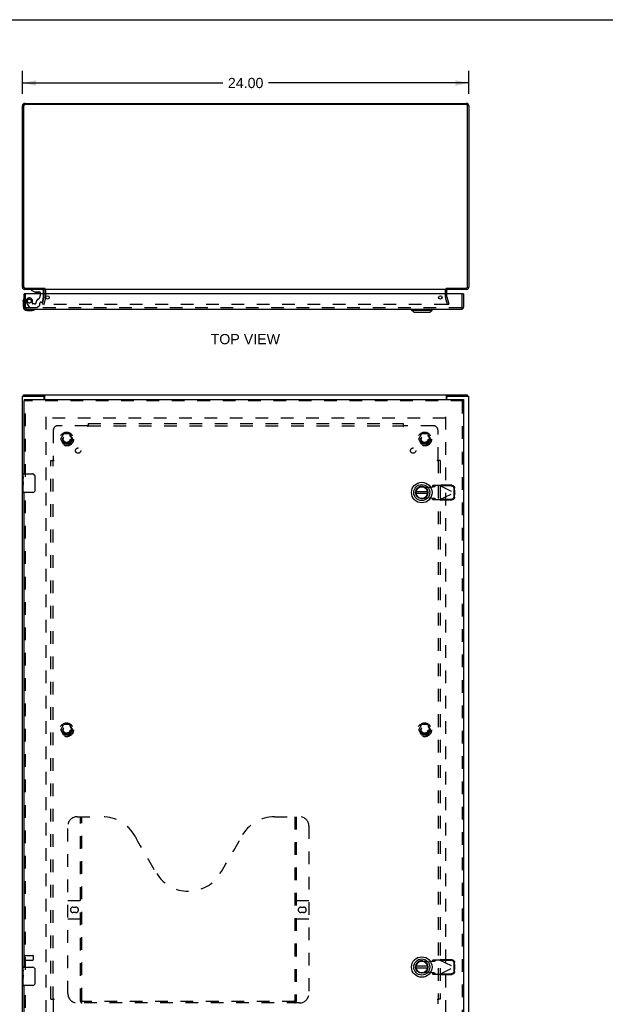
# Model space of a CAD drawing. Header units: inches. Extents: x 0 to 124, y 0 to 80.
# Tile 3 of 5: x 30 to 62, y 27 to 80. Entities that reach past the tile are written whole.
import ezdxf

# ---------------------------------------------------------------- set-up
doc = ezdxf.new("R2010")
doc.units = ezdxf.units.IN
doc.header["$LTSCALE"] = 6.817708
doc.header["$MEASUREMENT"] = 0
doc.linetypes.add('HIDDEN', pattern=[0.2, 0.1, -0.1])
doc.layers.get('0').update_dxf_attribs({"linetype": 'CONTINUOUS'})
for name, color, linetype in [('DEFAULT_2', 8, 'HIDDEN'), ('DIMENSIONS', 7, 'CONTINUOUS'), ('DOOR_ASSEMBLY', 7, 'CONTINUOUS'), ('SUBPANEL', 7, 'CONTINUOUS')]:
    doc.layers.add(name, color=color, linetype=linetype)
doc.styles.get("Standard").update_dxf_attribs({"font": 'arial.ttf'})
doc.dimstyles.new('DIMSTYLE_1', dxfattribs={"dimtxt": 0.546875, "dimasz": 0.729167, "dimexe": 0.09, "dimexo": 0.07, "dimgap": 0.0375, "dimtad": 0, "dimtih": 1, "dimtoh": 1, "dimzin": 4, "dimdsep": 46, "dimtxsty": 'Standard', "dimblk": '_FILLED', "dimblk1": '_FILLED', "dimblk2": '_FILLED', "dimcen": 0.09, "dimadec": 3, "dimazin": 1, "dimtfac": 1, "dimtdec": 3, "dimtofl": 0, "dimtmove": 0, "dimatfit": 3, "dimldrblk": '_FILLED', "dimfxl": 0, "dimtolj": 1, "dimtzin": 4, "dimarcsym": 0})

# ---------------------------------------------------------------- blocks, each defined once
blk = doc.blocks.new('_FILLED')
at = {"color": 0, "linetype": 'ByBlock'}
blk.add_solid([(0, 0), (-1, 0.2), (-1, -0.2)], dxfattribs=at)
blk = doc.blocks.new('*D1')
at = {"layer": 'DIMENSIONS', "color": 2, "linetype": 'Continuous'}
for p, q in [((30.64, 76.223), (30.64, 77.463)), ((54.64, 76.223), (54.64, 77.463)), ((30.64, 76.807), (41.411, 76.807)), ((54.64, 76.807), (43.869, 76.807))]:
    blk.add_line(p, q, dxfattribs=at)
at = {"layer": 'DIMENSIONS', "color": 2, "linetype": 'Continuous', "xscale": 0.7291666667, "yscale": 0.7291666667, "zscale": 0.7291666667, "rotation": 180}
blk.add_blockref('_FILLED', (30.64, 76.807), dxfattribs=at)
at = {"layer": 'DIMENSIONS', "color": 2, "linetype": 'Continuous', "xscale": 0.7291666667, "yscale": 0.7291666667, "zscale": 0.7291666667}
blk.add_blockref('_FILLED', (54.64, 76.807), dxfattribs=at)
at = {"layer": 'DIMENSIONS', "color": 2, "linetype": 'Continuous', "insert": (42.64, 77.08), "char_height": 0.5469, "width": 1.91101, "attachment_point": 2, "line_spacing_factor": 0.9}
blk.add_mtext('24.00', dxfattribs=at)

msp = doc.modelspace()

# ---------------------------------------------------------------- linework, layer by layer
at = {"color": 7, "linetype": 'Continuous'}
for p, q in [((0, 80.208), (123.958, 80.208)), ((31.815, 65.776), (31.815, 65.713)), ((30.703, 59.969), (30.703, 60.044)), ((31.755, 59.969), (31.817, 59.969)), ((31.817, 59.969), (31.817, 60.044)), ((53.463, 59.969), (53.463, 60.044)), ((53.463, 59.969), (53.525, 59.969)), ((54.577, 59.969), (54.577, 60.044))]:
    msp.add_line(p, q, dxfattribs=at)
at = {"color": 3, "linetype": 'Continuous'}
for p, q in [((30.776, 75.713), (54.504, 75.713)), ((30.64, 65.83), (30.64, 75.577)), ((30.703, 75.57), (30.703, 65.856)), ((54.497, 75.65), (30.783, 75.65)), ((54.577, 65.856), (54.577, 75.57)), ((54.64, 75.577), (54.64, 65.83)), ((31.815, 65.713), (30.757, 65.713)), ((30.783, 65.776), (31.817, 65.776)), ((31.815, 65.47), (31.815, 65.671)), ((53.438, 65.713), (31.842, 65.713)), ((53.463, 65.776), (54.497, 65.776)), ((54.523, 65.713), (53.465, 65.713)), ((53.465, 65.47), (53.465, 65.671)), ((30.64, 24.119), (30.64, 59.969)), ((30.64, 59.969), (31.755, 59.969)), ((30.703, 60.044), (54.577, 60.044)), ((31.815, 59.794), (31.815, 59.909)), ((31.842, 59.794), (31.842, 60.013)), ((53.438, 59.794), (53.438, 60.013)), ((53.465, 59.794), (53.465, 59.909)), ((53.525, 59.969), (54.64, 59.969)), ((54.64, 24.119), (54.64, 59.969))]:
    msp.add_line(p, q, dxfattribs=at)
for points in [[(31.835, 60.023), (31.832, 60.028), (31.831, 60.03), (31.83, 60.032), (31.829, 60.034), (31.828, 60.035), (31.827, 60.037), (31.825, 60.039), (31.824, 60.04), (31.823, 60.041), (31.822, 60.042), (31.82, 60.043), (31.819, 60.043), (31.818, 60.043), (31.817, 60.044), (31.817, 60.044)], [(31.842, 60.013), (31.84, 60.014), (31.839, 60.016), (31.838, 60.017), (31.837, 60.019), (31.836, 60.021), (31.835, 60.023)], [(53.438, 60.013), (53.439, 60.014), (53.44, 60.016), (53.441, 60.017), (53.442, 60.019), (53.444, 60.021), (53.445, 60.023), (53.447, 60.028)], [(53.447, 60.028), (53.448, 60.03), (53.449, 60.032), (53.451, 60.034), (53.452, 60.035), (53.453, 60.037), (53.454, 60.039), (53.455, 60.04), (53.457, 60.041), (53.458, 60.042), (53.459, 60.043), (53.46, 60.043), (53.461, 60.043), (53.462, 60.044), (53.463, 60.044)]]:
    msp.add_lwpolyline(points, dxfattribs=at)
at = {"color": 7, "linetype": 'Continuous'}
for points in [[(31.828, 59.962), (31.826, 59.964), (31.824, 59.965), (31.823, 59.966), (31.822, 59.967), (31.821, 59.967), (31.82, 59.968), (31.819, 59.968), (31.818, 59.968), (31.817, 59.969)], [(31.842, 59.957), (31.841, 59.957), (31.84, 59.957), (31.839, 59.957), (31.838, 59.957), (31.836, 59.957), (31.835, 59.957), (31.834, 59.958), (31.832, 59.959), (31.831, 59.959), (31.83, 59.96), (31.829, 59.961), (31.828, 59.962)], [(53.438, 59.957), (53.439, 59.957), (53.439, 59.957), (53.441, 59.957), (53.442, 59.957), (53.443, 59.957), (53.444, 59.957), (53.446, 59.958), (53.447, 59.959), (53.448, 59.959), (53.449, 59.96), (53.45, 59.961), (53.452, 59.962), (53.454, 59.964)], [(53.454, 59.964), (53.455, 59.965), (53.456, 59.966), (53.457, 59.967), (53.458, 59.967), (53.46, 59.968), (53.461, 59.968), (53.462, 59.968), (53.463, 59.969)]]:
    msp.add_lwpolyline(points, dxfattribs=at)
at = {"color": 3, "linetype": 'Continuous'}
for centre, radius, start, end in [((30.776, 75.577), 0.136, 90, 180), ((54.504, 75.577), 0.136, 0, 90), ((30.783, 75.57), 0.08, 90, 180), ((54.497, 75.57), 0.08, 0, 90), ((30.757, 65.83), 0.117, 180, 270), ((30.783, 65.856), 0.08, 180, 270), ((31.773, 65.671), 0.042, 0, 90), ((53.507, 65.671), 0.042, 90, 180), ((54.497, 65.856), 0.08, 270, 360), ((54.523, 65.83), 0.117, 270, 360), ((31.755, 59.909), 0.06, 0, 90), ((53.525, 59.909), 0.06, 90, 180)]:
    msp.add_arc(centre, radius, start, end, dxfattribs=at)
at = {"layer": 'DEFAULT_2', "color": 8, "linetype": 'HIDDEN'}
for p, q in [((31.89, 65.312), (31.89, 65.671)), ((53.39, 65.312), (53.39, 65.671)), ((31.71, 64.92), (31.814, 65.306)), ((31.886, 65.286), (31.783, 64.9)), ((31.815, 65.312), (31.815, 65.47)), ((53.497, 64.9), (53.393, 65.286)), ((53.465, 65.312), (53.465, 65.47)), ((53.466, 65.306), (53.569, 64.92)), ((31.783, 64.9), (31.71, 64.92)), ((53.465, 64.9), (31.814, 64.9)), ((53.497, 64.9), (53.569, 64.92)), ((31.89, 58.869), (31.89, 25.219)), ((53.388, 58.794), (31.892, 58.794)), ((53.39, 58.869), (53.39, 25.219)), ((32.697, 57.674), (32.852, 57.941)), ((33.169, 57.946), (32.86, 57.946)), ((33.178, 57.941), (33.332, 57.674)), ((51.947, 57.674), (52.102, 57.941)), ((52.419, 57.946), (52.11, 57.946)), ((52.428, 57.941), (52.582, 57.674)), ((32.852, 57.396), (32.697, 57.664)), ((33.169, 57.391), (32.86, 57.391)), ((33.332, 57.664), (33.178, 57.396)), ((52.102, 57.396), (51.947, 57.664)), ((52.419, 57.391), (52.11, 57.391)), ((52.582, 57.664), (52.428, 57.396)), ((32.697, 42.049), (32.852, 42.316)), ((32.852, 41.771), (32.697, 42.039)), ((33.169, 42.321), (32.86, 42.321)), ((33.178, 42.316), (33.332, 42.049)), ((33.332, 42.039), (33.178, 41.771)), ((51.947, 42.049), (52.102, 42.316)), ((52.102, 41.771), (51.947, 42.039)), ((52.419, 42.321), (52.11, 42.321)), ((52.428, 42.316), (52.582, 42.049)), ((52.582, 42.039), (52.428, 41.771)), ((33.169, 41.766), (32.86, 41.766)), ((52.419, 41.766), (52.11, 41.766)), ((30.715, 29.936), (30.715, 29.652)), ((30.758, 29.936), (30.758, 29.652)), ((30.758, 29.918), (31.205, 29.918)), ((30.758, 29.67), (31.205, 29.67)), ((31.215, 29.908), (31.215, 29.68))]:
    msp.add_line(p, q, dxfattribs=at)
for points in [[(31.795, 64.924), (31.795, 64.923), (31.794, 64.921), (31.794, 64.92)], [(31.794, 64.92), (31.794, 64.919), (31.795, 64.917), (31.795, 64.916), (31.795, 64.914), (31.796, 64.912), (31.797, 64.911), (31.798, 64.909), (31.799, 64.908), (31.8, 64.906), (31.801, 64.905), (31.802, 64.904), (31.804, 64.903), (31.806, 64.902), (31.807, 64.902)], [(31.814, 64.9), (31.813, 64.9), (31.811, 64.901), (31.809, 64.901), (31.807, 64.902)], [(53.485, 64.92), (53.485, 64.919), (53.485, 64.917), (53.485, 64.916), (53.484, 64.914), (53.483, 64.912), (53.483, 64.911), (53.482, 64.909), (53.481, 64.908), (53.48, 64.906), (53.478, 64.905), (53.477, 64.904), (53.475, 64.903), (53.474, 64.902), (53.472, 64.902), (53.47, 64.901), (53.469, 64.901), (53.467, 64.9), (53.465, 64.9)], [(53.484, 64.924), (53.485, 64.923), (53.485, 64.921), (53.485, 64.92)]]:
    msp.add_lwpolyline(points, dxfattribs=at)
for centre, radius in [((33.015, 57.669), 0.372), ((33.015, 57.669), 0.356), ((33.015, 57.669), 0.204), ((33.015, 57.669), 0.183), ((52.265, 57.669), 0.372), ((52.265, 57.669), 0.356), ((52.265, 57.669), 0.204), ((52.265, 57.669), 0.183), ((33.015, 42.044), 0.372), ((33.015, 42.044), 0.356), ((52.265, 42.044), 0.372), ((52.265, 42.044), 0.356), ((33.015, 42.044), 0.204), ((33.015, 42.044), 0.183), ((52.265, 42.044), 0.204), ((52.265, 42.044), 0.183)]:
    msp.add_circle(centre, radius, dxfattribs=at)
for centre, radius, start, end in [((31.773, 65.671), 0.117, 0, 56.9002), ((53.507, 65.671), 0.117, 123.0998, 180), ((31.79, 65.312), 0.025, 345, 360), ((31.79, 65.312), 0.1, 345, 360), ((53.49, 65.312), 0.1, 180, 195), ((53.49, 65.312), 0.025, 180, 195), ((32.86, 57.936), 0.01, 90.0113, 149.988), ((33.169, 57.936), 0.01, 30.0108, 89.9876), ((52.11, 57.936), 0.01, 90.0113, 149.988), ((52.419, 57.936), 0.01, 30.0108, 89.9876), ((32.706, 57.669), 0.01, 150.0117, 209.9873), ((32.86, 57.401), 0.01, 210.0108, 269.9876), ((33.169, 57.401), 0.01, 270.0113, 329.988), ((33.324, 57.669), 0.01, 330.0117, 29.9873), ((51.956, 57.669), 0.01, 150.0117, 209.9873), ((52.11, 57.401), 0.01, 210.0108, 269.9876), ((52.419, 57.401), 0.01, 270.0113, 329.988), ((52.574, 57.669), 0.01, 330.0117, 29.9873), ((32.706, 42.044), 0.01, 150.0117, 209.9873), ((32.86, 42.311), 0.01, 90.0113, 149.988), ((33.169, 42.311), 0.01, 30.0108, 89.9876), ((33.324, 42.044), 0.01, 330.0117, 29.9873), ((51.956, 42.044), 0.01, 150.0117, 209.9873), ((52.11, 42.311), 0.01, 90.0113, 149.988), ((52.419, 42.311), 0.01, 30.0108, 89.9876), ((52.574, 42.044), 0.01, 330.0117, 29.9873), ((32.86, 41.776), 0.01, 210.0108, 269.9876), ((33.169, 41.776), 0.01, 270.0113, 329.988), ((52.11, 41.776), 0.01, 210.0108, 269.9876), ((52.419, 41.776), 0.01, 270.0113, 329.988), ((30.736, 29.936), 0.0215, 0, 180), ((30.736, 29.652), 0.0215, 180, 360), ((31.205, 29.908), 0.01, 0, 90), ((31.205, 29.68), 0.01, 270, 360)]:
    msp.add_arc(centre, radius, start, end, dxfattribs=at)
at = {"layer": 'DOOR_ASSEMBLY', "color": 7, "linetype": 'Continuous'}
for p, q in [((31.109, 65.713), (31.109, 65.674)), ((31.109, 65.674), (31.285, 65.575)), ((31.778, 65.47), (31.778, 65.634)), ((30.675, 65.074), (30.678, 65.112)), ((30.75, 65.47), (30.735, 65.47)), ((31.285, 65.575), (31.562, 65.575)), ((31.373, 65.558), (31.513, 65.558)), ((31.593, 65.544), (31.593, 65.47)), ((54.345, 65.47), (54.36, 65.47)), ((30.675, 65.074), (30.675, 64.785)), ((30.875, 64.585), (31.164, 64.585)), ((51.559, 64.606), (51.559, 64.645)), ((51.559, 64.606), (52.661, 64.606)), ((51.677, 64.487), (51.559, 64.606)), ((52.543, 64.487), (52.661, 64.606)), ((52.661, 64.606), (52.661, 64.645)), ((51.677, 64.487), (52.543, 64.487)), ((30.735, 59.794), (30.735, 59.719)), ((54.36, 59.794), (54.36, 59.719)), ((30.675, 55.635), (30.675, 55.779)), ((30.675, 55.379), (30.675, 55.631)), ((30.684, 55.576), (30.675, 55.576)), ((30.685, 55.409), (30.685, 55.566)), ((30.69, 55.794), (31.2, 55.794)), ((31.3, 55.694), (31.3, 54.894)), ((30.675, 55.409), (30.685, 55.409)), ((30.675, 54.809), (30.675, 55.376)), ((30.677, 55.346), (30.675, 55.346)), ((30.675, 55.214), (30.684, 55.214)), ((30.675, 55.178), (30.685, 55.178)), ((30.675, 55.115), (30.685, 55.115)), ((30.685, 55.225), (30.685, 55.278)), ((30.685, 54.948), (30.685, 55.178)), ((30.675, 54.948), (30.685, 54.948)), ((31.2, 54.794), (30.69, 54.794)), ((52.422, 54.833), (51.797, 54.833)), ((51.797, 54.754), (52.422, 54.754)), ((30.675, 29.135), (30.675, 29.279)), ((30.675, 28.879), (30.675, 29.131)), ((30.69, 29.294), (31.2, 29.294)), ((31.3, 29.194), (31.3, 28.394)), ((52.422, 29.333), (51.797, 29.333)), ((51.797, 29.254), (52.422, 29.254)), ((30.684, 29.076), (30.675, 29.076)), ((30.675, 28.909), (30.685, 28.909)), ((30.675, 28.309), (30.675, 28.876)), ((30.677, 28.846), (30.675, 28.846)), ((30.675, 28.714), (30.684, 28.714)), ((30.675, 28.678), (30.685, 28.678)), ((30.675, 28.615), (30.685, 28.615)), ((30.685, 28.909), (30.685, 29.066)), ((30.685, 28.725), (30.685, 28.778)), ((30.685, 28.448), (30.685, 28.678)), ((30.675, 28.448), (30.685, 28.448)), ((31.2, 28.294), (30.69, 28.294))]:
    msp.add_line(p, q, dxfattribs=at)
at = {"layer": 'DOOR_ASSEMBLY', "color": 8, "linetype": 'HIDDEN'}
for p, q in [((31.699, 65.713), (31.109, 65.713)), ((30.81, 64.762), (30.81, 65.47)), ((31.593, 65.47), (31.593, 65.36)), ((31.709, 65.047), (31.778, 65.303)), ((31.778, 65.303), (31.778, 65.47)), ((54.285, 64.762), (54.285, 65.47)), ((54.243, 64.72), (30.852, 64.72)), ((30.861, 64.997), (30.995, 64.764)), ((31.021, 64.749), (31.434, 64.749)), ((31.182, 64.95), (31.182, 65.083)), ((31.292, 64.934), (31.198, 64.934)), ((31.455, 64.758), (31.57, 64.873)), ((31.576, 64.887), (31.576, 64.965)), ((31.635, 65.024), (31.679, 65.024)), ((54.36, 59.719), (30.735, 59.719)), ((30.81, 55.639), (30.81, 59.719)), ((54.285, 59.719), (54.285, 24.369)), ((52.17, 55.123), (52.464, 55.069)), ((52.464, 55.069), (52.661, 55.107)), ((52.661, 55.107), (52.693, 55.109)), ((52.706, 55.168), (52.665, 55.121)), ((52.665, 55.121), (52.82, 55.121)), ((53.08, 55.168), (52.706, 55.168)), ((52.82, 55.121), (52.861, 55.168)), ((53.08, 55.168), (53.868, 54.794)), ((53.108, 55.154), (53.128, 55.196)), ((53.699, 55.144), (53.108, 55.154)), ((53.719, 55.186), (53.128, 55.196)), ((30.81, 29.139), (30.81, 54.949)), ((52.464, 54.518), (52.17, 54.464)), ((52.661, 54.48), (52.464, 54.518)), ((53.08, 54.419), (53.868, 54.794)), ((53.861, 54.797), (53.858, 54.989)), ((53.858, 54.598), (53.861, 54.79)), ((53.881, 54.838), (53.861, 54.797)), ((53.861, 54.79), (53.881, 54.749)), ((53.872, 54.809), (53.868, 54.794)), ((53.868, 54.794), (53.872, 54.778)), ((53.877, 54.823), (53.872, 54.809)), ((53.872, 54.778), (53.877, 54.764)), ((53.881, 54.838), (53.877, 54.823)), ((53.877, 54.764), (53.881, 54.749)), ((53.881, 54.838), (53.878, 55.031)), ((53.878, 54.556), (53.881, 54.749)), ((52.82, 54.466), (52.665, 54.466)), ((52.665, 54.466), (52.706, 54.419)), ((52.706, 54.419), (53.08, 54.419)), ((52.861, 54.419), (52.82, 54.466)), ((53.096, 54.41), (53.08, 54.419)), ((53.108, 54.433), (53.699, 54.443)), ((53.128, 54.391), (53.108, 54.433)), ((53.128, 54.391), (53.719, 54.401)), ((33.58, 37.369), (34.935, 37.369)), ((33.755, 27.459), (33.755, 37.369)), ((33.835, 27.489), (33.835, 37.369)), ((44.185, 37.369), (45.54, 37.369)), ((45.285, 37.369), (45.285, 27.489)), ((45.365, 37.369), (45.365, 27.459)), ((33.08, 27.869), (33.08, 36.869)), ((46.04, 36.869), (46.04, 27.869)), ((33.08, 32.869), (33.715, 32.869)), ((45.405, 32.869), (46.04, 32.869)), ((33.366, 32.519), (33.503, 32.519)), ((45.616, 32.519), (45.753, 32.519)), ((33.715, 31.869), (33.08, 31.869)), ((33.503, 32.219), (33.366, 32.219)), ((46.04, 31.869), (45.405, 31.869)), ((45.753, 32.219), (45.616, 32.219)), ((52.706, 29.668), (52.665, 29.621)), ((53.08, 29.668), (52.706, 29.668)), ((52.82, 29.621), (52.861, 29.668)), ((53.08, 29.668), (53.868, 29.294)), ((53.108, 29.654), (53.128, 29.696)), ((53.699, 29.644), (53.108, 29.654)), ((53.719, 29.686), (53.128, 29.696)), ((52.17, 29.623), (52.464, 29.569)), ((52.464, 29.569), (52.661, 29.607)), ((52.661, 29.607), (52.693, 29.609)), ((52.665, 29.621), (52.82, 29.621)), ((53.08, 28.919), (53.868, 29.294)), ((53.861, 29.297), (53.858, 29.489)), ((53.858, 29.098), (53.861, 29.29)), ((53.881, 29.338), (53.861, 29.297)), ((53.861, 29.29), (53.881, 29.249)), ((53.872, 29.309), (53.868, 29.294)), ((53.868, 29.294), (53.872, 29.278)), ((53.877, 29.323), (53.872, 29.309)), ((53.872, 29.278), (53.877, 29.264)), ((53.881, 29.338), (53.877, 29.323)), ((53.877, 29.264), (53.881, 29.249)), ((53.881, 29.338), (53.878, 29.531)), ((53.878, 29.056), (53.881, 29.249)), ((52.464, 29.018), (52.17, 28.964)), ((52.661, 28.98), (52.464, 29.018)), ((52.82, 28.966), (52.665, 28.966)), ((52.665, 28.966), (52.706, 28.919)), ((52.706, 28.919), (53.08, 28.919)), ((52.861, 28.919), (52.82, 28.966)), ((53.096, 28.91), (53.08, 28.919)), ((53.108, 28.933), (53.699, 28.943)), ((53.128, 28.891), (53.108, 28.933)), ((53.128, 28.891), (53.719, 28.901)), ((30.81, 24.369), (30.81, 28.449)), ((45.54, 27.369), (33.58, 27.369)), ((45.281, 27.449), (33.838, 27.449))]:
    msp.add_line(p, q, dxfattribs=at)
at = {"layer": 'DOOR_ASSEMBLY', "color": 3, "linetype": 'Continuous'}
for p, q in [((30.735, 64.762), (30.735, 65.47)), ((54.345, 65.47), (30.75, 65.47)), ((54.36, 65.47), (54.36, 64.762)), ((30.852, 64.645), (54.243, 64.645)), ((30.735, 59.794), (54.36, 59.794)), ((30.735, 55.794), (30.735, 59.719)), ((54.36, 59.719), (54.36, 24.369)), ((30.735, 29.294), (30.735, 54.794)), ((30.735, 24.369), (30.735, 28.294))]:
    msp.add_line(p, q, dxfattribs=at)
at = {"layer": 'DOOR_ASSEMBLY', "color": 7, "linetype": 'Continuous'}
for points in [[(30.675, 55.635), (30.675, 55.631), (30.675, 55.627), (30.676, 55.622), (30.677, 55.616), (30.679, 55.609), (30.68, 55.601), (30.681, 55.593), (30.683, 55.584), (30.684, 55.575), (30.685, 55.566)], [(31.293, 55.73), (31.295, 55.724), (31.297, 55.718), (31.298, 55.712), (31.299, 55.706), (31.299, 55.7), (31.3, 55.694)], [(30.675, 55.379), (30.675, 55.371), (30.675, 55.364), (30.676, 55.355), (30.677, 55.347), (30.678, 55.338), (30.68, 55.329), (30.681, 55.32), (30.682, 55.311), (30.683, 55.302), (30.684, 55.294), (30.684, 55.286), (30.685, 55.278)], [(30.685, 55.225), (30.684, 55.219), (30.684, 55.213), (30.683, 55.207), (30.683, 55.201), (30.682, 55.195), (30.681, 55.189)], [(31.3, 54.894), (31.299, 54.887), (31.299, 54.881), (31.298, 54.875), (31.297, 54.869), (31.295, 54.863), (31.293, 54.857)], [(30.675, 29.135), (30.675, 29.131), (30.675, 29.127), (30.676, 29.122), (30.677, 29.116), (30.679, 29.109), (30.68, 29.101), (30.681, 29.093), (30.683, 29.084), (30.684, 29.075), (30.685, 29.066)], [(31.293, 29.23), (31.295, 29.224), (31.297, 29.218), (31.298, 29.212), (31.299, 29.206), (31.299, 29.2), (31.3, 29.194)], [(30.675, 28.879), (30.675, 28.871), (30.675, 28.864), (30.676, 28.855), (30.677, 28.847), (30.678, 28.838), (30.68, 28.829), (30.681, 28.82), (30.682, 28.811), (30.683, 28.802), (30.684, 28.794), (30.684, 28.786), (30.685, 28.778)], [(30.685, 28.725), (30.684, 28.719), (30.684, 28.713), (30.683, 28.707), (30.683, 28.701), (30.682, 28.695), (30.681, 28.689)], [(31.3, 28.394), (31.299, 28.387), (31.299, 28.381), (31.298, 28.375), (31.297, 28.369), (31.295, 28.363), (31.293, 28.357)]]:
    msp.add_lwpolyline(points, dxfattribs=at)
at = {"layer": 'DOOR_ASSEMBLY', "color": 8, "linetype": 'HIDDEN'}
for points in [[(52.665, 55.121), (52.665, 55.119), (52.664, 55.117), (52.663, 55.114), (52.663, 55.112), (52.662, 55.109), (52.661, 55.107)], [(52.693, 55.109), (52.708, 55.11), (52.724, 55.111), (52.738, 55.112), (52.752, 55.113), (52.765, 55.114), (52.776, 55.115), (52.787, 55.116), (52.796, 55.117), (52.805, 55.118), (52.811, 55.119), (52.816, 55.12), (52.82, 55.121)], [(53.08, 55.168), (53.096, 55.177), (53.104, 55.182), (53.112, 55.187), (53.12, 55.191), (53.128, 55.196)], [(53.858, 54.989), (53.857, 55.004), (53.854, 55.019), (53.85, 55.034), (53.845, 55.048), (53.838, 55.061), (53.83, 55.074), (53.821, 55.086), (53.81, 55.098), (53.799, 55.108), (53.786, 55.117), (53.773, 55.125), (53.759, 55.131), (53.744, 55.137), (53.729, 55.141), (53.714, 55.143), (53.699, 55.144)], [(53.719, 55.186), (53.734, 55.185), (53.749, 55.182), (53.764, 55.178), (53.779, 55.173), (53.793, 55.166), (53.806, 55.159), (53.818, 55.149), (53.83, 55.139), (53.84, 55.128), (53.85, 55.116), (53.858, 55.103), (53.865, 55.089), (53.87, 55.075), (53.874, 55.061), (53.877, 55.046), (53.878, 55.031)], [(53.699, 54.443), (53.714, 54.444), (53.729, 54.446), (53.744, 54.45), (53.759, 54.456), (53.773, 54.462), (53.786, 54.47), (53.799, 54.479), (53.81, 54.489), (53.821, 54.501), (53.83, 54.513), (53.838, 54.526), (53.845, 54.539), (53.85, 54.553), (53.854, 54.568), (53.857, 54.583), (53.858, 54.598)], [(53.878, 54.556), (53.877, 54.541), (53.874, 54.526), (53.87, 54.512), (53.865, 54.498), (53.858, 54.484), (53.85, 54.471), (53.84, 54.459), (53.83, 54.448), (53.818, 54.438), (53.806, 54.429), (53.793, 54.421), (53.779, 54.414), (53.764, 54.409), (53.749, 54.405), (53.734, 54.402), (53.719, 54.401)], [(52.661, 54.48), (52.662, 54.478), (52.663, 54.475), (52.663, 54.473), (52.664, 54.47), (52.665, 54.468), (52.665, 54.466)], [(52.82, 54.466), (52.816, 54.467), (52.811, 54.468), (52.805, 54.469), (52.796, 54.47), (52.787, 54.471), (52.776, 54.472), (52.765, 54.473), (52.752, 54.474), (52.738, 54.475), (52.724, 54.476), (52.708, 54.477), (52.693, 54.478), (52.661, 54.48)], [(53.128, 54.391), (53.12, 54.396), (53.112, 54.4), (53.104, 54.405), (53.096, 54.41)], [(53.08, 29.668), (53.096, 29.677), (53.104, 29.682), (53.112, 29.687), (53.12, 29.691), (53.128, 29.696)], [(53.858, 29.489), (53.857, 29.504), (53.854, 29.519), (53.85, 29.534), (53.845, 29.548), (53.838, 29.561), (53.83, 29.574), (53.821, 29.586), (53.81, 29.598), (53.799, 29.608), (53.786, 29.617), (53.773, 29.625), (53.759, 29.631), (53.744, 29.637), (53.729, 29.641), (53.714, 29.643), (53.699, 29.644)], [(53.719, 29.686), (53.734, 29.685), (53.749, 29.682), (53.764, 29.678), (53.779, 29.673), (53.793, 29.666), (53.806, 29.659), (53.818, 29.649), (53.83, 29.639), (53.84, 29.628), (53.85, 29.616), (53.858, 29.603), (53.865, 29.589), (53.87, 29.575), (53.874, 29.561), (53.877, 29.546), (53.878, 29.531)], [(52.665, 29.621), (52.665, 29.619), (52.664, 29.617), (52.663, 29.614), (52.663, 29.612), (52.662, 29.609), (52.661, 29.607)], [(52.693, 29.609), (52.708, 29.61), (52.724, 29.611), (52.738, 29.612), (52.752, 29.613), (52.765, 29.614), (52.776, 29.615), (52.787, 29.616), (52.796, 29.617), (52.805, 29.618), (52.811, 29.619), (52.816, 29.62), (52.82, 29.621)], [(52.82, 28.966), (52.816, 28.967), (52.811, 28.968), (52.805, 28.969), (52.796, 28.97), (52.787, 28.971), (52.776, 28.972), (52.765, 28.973), (52.752, 28.974), (52.738, 28.975), (52.724, 28.976), (52.708, 28.977), (52.693, 28.978), (52.661, 28.98)], [(52.661, 28.98), (52.662, 28.978), (52.663, 28.975), (52.663, 28.973), (52.664, 28.97), (52.665, 28.968), (52.665, 28.966)], [(53.128, 28.891), (53.12, 28.896), (53.112, 28.9), (53.104, 28.905), (53.096, 28.91)], [(53.699, 28.943), (53.714, 28.944), (53.729, 28.946), (53.744, 28.95), (53.759, 28.956), (53.773, 28.962), (53.786, 28.97), (53.799, 28.979), (53.81, 28.989), (53.821, 29.001), (53.83, 29.013), (53.838, 29.026), (53.845, 29.039), (53.85, 29.053), (53.854, 29.068), (53.857, 29.083), (53.858, 29.098)], [(53.878, 29.056), (53.877, 29.041), (53.874, 29.026), (53.87, 29.012), (53.865, 28.998), (53.858, 28.984), (53.85, 28.971), (53.84, 28.959), (53.83, 28.948), (53.818, 28.938), (53.806, 28.929), (53.793, 28.921), (53.779, 28.914), (53.764, 28.909), (53.749, 28.905), (53.734, 28.902), (53.719, 28.901)], [(33.745, 27.489), (33.761, 27.478), (33.777, 27.468), (33.793, 27.46), (33.808, 27.454), (33.823, 27.45), (33.838, 27.449)], [(45.281, 27.449), (45.296, 27.45), (45.311, 27.454), (45.327, 27.46), (45.343, 27.468), (45.359, 27.478), (45.375, 27.489)]]:
    msp.add_lwpolyline(points, dxfattribs=at)
msp.add_circle((31.01, 65.083), 0.103, dxfattribs=at)
at = {"layer": 'DOOR_ASSEMBLY', "color": 3, "linetype": 'Continuous'}
for centre in [(31.985, 65.282), (53.11, 65.282)]:
    msp.add_circle(centre, 0.094, dxfattribs=at)
at = {"layer": 'DOOR_ASSEMBLY', "color": 7, "linetype": 'Continuous'}
for centre, radius in [((52.11, 54.794), 0.551), ((52.11, 54.794), 0.433), ((52.11, 54.794), 0.329), ((52.11, 54.794), 0.317), ((52.11, 29.294), 0.551), ((52.11, 29.294), 0.433), ((52.11, 29.294), 0.329), ((52.11, 29.294), 0.317)]:
    msp.add_circle(centre, radius, dxfattribs=at)
for centre, radius, start, end in [((31.699, 65.634), 0.079, 0, 90), ((30.925, 65.074), 0.25, 149.1101, 180), ((30.723, 65.195), 0.015, 96.3796, 149.1101), ((30.72, 65.195), 0.015, 0, 83.6204), ((31.373, 65.648), 0.09, 234.8123, 270), ((31.513, 65.648), 0.09, 270, 304.9232), ((31.562, 65.544), 0.031, 0, 90), ((30.875, 64.785), 0.2, 180, 270), ((31.164, 64.835), 0.25, 270, 300.8899), ((31.285, 64.63), 0.015, 6.3796, 90), ((31.285, 64.633), 0.015, 300.8899, 353.6204), ((30.69, 55.779), 0.015, 90, 180), ((31.2, 55.694), 0.1, 21.1999, 90), ((52.11, 54.794), 0.315, 10.0787, 349.9213), ((30.69, 54.809), 0.015, 180, 270), ((31.2, 54.894), 0.1, 270, 338.7946), ((30.69, 29.279), 0.015, 90, 180), ((31.2, 29.194), 0.1, 21.1999, 90), ((52.11, 29.294), 0.315, 10.0787, 349.9213), ((30.69, 28.309), 0.015, 180, 270), ((31.2, 28.394), 0.1, 270, 338.7946)]:
    msp.add_arc(centre, radius, start, end, dxfattribs=at)
at = {"layer": 'DOOR_ASSEMBLY', "color": 8, "linetype": 'HIDDEN'}
for centre, radius, start, end in [((31.01, 65.083), 0.172, 0, 210), ((31.567, 65.024), 0.185, 115.7418, 180), ((31.405, 65.36), 0.188, 295.7418, 360), ((30.852, 64.762), 0.042, 180, 270), ((31.021, 64.779), 0.03, 210, 270), ((31.198, 64.95), 0.016, 180, 270), ((31.292, 65.024), 0.09, 270, 360), ((31.434, 64.779), 0.03, 270, 315), ((31.556, 64.887), 0.02, 315, 360), ((31.635, 64.965), 0.059, 90, 180), ((31.679, 65.055), 0.031, 270, 345), ((54.243, 64.762), 0.042, 270, 360), ((52.11, 54.794), 0.335, 79.673, 280.327), ((33.58, 36.869), 0.5, 90, 180), ((34.935, 35.369), 2, 28.4813, 90), ((44.185, 35.369), 2, 90, 151.5187), ((45.54, 36.869), 0.5, 0, 90), ((71.243, 55.067), 39.307, 208.4813, 211.8705), ((7.877, 55.067), 39.307, 328.1295, 331.5187), ((39.56, 35.369), 2, 211.8705, 328.1295), ((33.715, 32.909), 0.04, 270, 360), ((45.405, 32.909), 0.04, 180, 270), ((33.366, 32.369), 0.15, 90, 270), ((33.503, 32.369), 0.15, 270, 90), ((45.616, 32.369), 0.15, 90, 270), ((45.753, 32.369), 0.15, 270, 90), ((33.715, 31.829), 0.04, 0, 90), ((45.405, 31.829), 0.04, 90, 180), ((52.11, 29.294), 0.335, 79.673, 280.327), ((33.58, 27.869), 0.5, 180, 270), ((45.54, 27.869), 0.5, 270, 360), ((33.845, 27.459), 0.09, 180, 270), ((33.875, 27.489), 0.04, 180, 270), ((45.245, 27.489), 0.04, 270, 360), ((45.275, 27.459), 0.09, 270, 360)]:
    msp.add_arc(centre, radius, start, end, dxfattribs=at)
at = {"layer": 'DOOR_ASSEMBLY', "color": 3, "linetype": 'Continuous'}
for centre, start, end in [((30.852, 64.762), 180, 270), ((54.243, 64.762), 270, 360)]:
    msp.add_arc(centre, 0.117, start, end, dxfattribs=at)
at = {"layer": 'DOOR_ASSEMBLY', "color": 7, "linetype": 'Continuous'}
for centre, start_param, end_param in [((30.875, 55.212), 3.141593, 3.403409), ((30.875, 28.712), -3.141593, -2.879776)]:
    msp.add_ellipse(centre, major_axis=(0.2, 0), ratio=0.432808, start_param=start_param, end_param=end_param, dxfattribs=at)
at = {"layer": 'SUBPANEL', "color": 8, "linetype": 'HIDDEN'}
for p, q in [((34.136, 58.387), (32.546, 58.387)), ((34.149, 58.402), (34.146, 58.398)), ((34.154, 58.406), (34.149, 58.402)), ((34.171, 58.512), (34.171, 58.426)), ((34.171, 58.512), (51.108, 58.512)), ((34.171, 58.426), (34.171, 58.346)), ((34.171, 58.387), (51.108, 58.387)), ((51.108, 58.512), (51.108, 58.426)), ((51.108, 58.426), (51.108, 58.346)), ((52.733, 58.387), (51.144, 58.387)), ((32.296, 58.137), (32.296, 56.548)), ((52.983, 56.548), (52.983, 58.137)), ((32.171, 27.575), (32.171, 56.512)), ((32.171, 56.512), (32.257, 56.512)), ((32.257, 56.512), (32.337, 56.512)), ((32.296, 27.575), (32.296, 56.512)), ((52.943, 56.512), (53.022, 56.512)), ((52.983, 56.512), (52.983, 27.575)), ((52.998, 56.534), (52.994, 56.537)), ((53.002, 56.529), (52.998, 56.534)), ((53.108, 56.512), (53.022, 56.512)), ((53.108, 56.512), (53.108, 27.575)), ((32.171, 27.575), (32.257, 27.575)), ((32.257, 27.575), (32.337, 27.575)), ((32.277, 27.558), (32.282, 27.553)), ((32.282, 27.553), (32.285, 27.55)), ((32.296, 27.539), (32.296, 25.95)), ((52.943, 27.575), (53.022, 27.575)), ((52.983, 25.95), (52.983, 27.539)), ((53.108, 27.575), (53.022, 27.575))]:
    msp.add_line(p, q, dxfattribs=at)
for points in [[(34.146, 58.398), (34.144, 58.397), (34.143, 58.395), (34.141, 58.393), (34.139, 58.391), (34.138, 58.39), (34.137, 58.389), (34.136, 58.387)], [(34.145, 58.373), (34.144, 58.375), (34.143, 58.377), (34.142, 58.379), (34.14, 58.381), (34.139, 58.383), (34.138, 58.384), (34.137, 58.386), (34.136, 58.387)], [(34.171, 58.346), (34.169, 58.347), (34.168, 58.348), (34.167, 58.348), (34.165, 58.349), (34.164, 58.35), (34.163, 58.351), (34.161, 58.352), (34.16, 58.353), (34.159, 58.354), (34.157, 58.355), (34.156, 58.357), (34.155, 58.358), (34.154, 58.36), (34.153, 58.362), (34.151, 58.363), (34.15, 58.365), (34.149, 58.367), (34.148, 58.369), (34.145, 58.373)], [(34.171, 58.426), (34.17, 58.424), (34.168, 58.422), (34.167, 58.42), (34.165, 58.418), (34.164, 58.417), (34.162, 58.415), (34.161, 58.413), (34.16, 58.412), (34.158, 58.41), (34.157, 58.409), (34.155, 58.407), (34.154, 58.406)], [(51.108, 58.426), (51.11, 58.424), (51.111, 58.422), (51.113, 58.42), (51.114, 58.418), (51.116, 58.417), (51.117, 58.415), (51.118, 58.413), (51.12, 58.412), (51.121, 58.41), (51.123, 58.409), (51.124, 58.407), (51.125, 58.406), (51.127, 58.405)], [(51.108, 58.346), (51.11, 58.347), (51.111, 58.348), (51.113, 58.348), (51.114, 58.349), (51.115, 58.35), (51.117, 58.351), (51.118, 58.352), (51.119, 58.353), (51.121, 58.354), (51.122, 58.355), (51.123, 58.357), (51.124, 58.358), (51.126, 58.36), (51.127, 58.362), (51.128, 58.363), (51.129, 58.365), (51.13, 58.367), (51.131, 58.369)], [(51.127, 58.405), (51.132, 58.4), (51.133, 58.398), (51.135, 58.397), (51.137, 58.395), (51.138, 58.393), (51.14, 58.391), (51.141, 58.39), (51.143, 58.389), (51.144, 58.387)], [(51.131, 58.369), (51.134, 58.373), (51.135, 58.375), (51.136, 58.377), (51.138, 58.379), (51.139, 58.381), (51.14, 58.383), (51.141, 58.384), (51.143, 58.386), (51.144, 58.387)], [(32.257, 56.512), (32.259, 56.514), (32.261, 56.515), (32.263, 56.516), (32.265, 56.518), (32.267, 56.519), (32.268, 56.521), (32.27, 56.522), (32.271, 56.524), (32.273, 56.525), (32.274, 56.526), (32.276, 56.528), (32.277, 56.529), (32.279, 56.531)], [(32.279, 56.531), (32.283, 56.535), (32.285, 56.537), (32.287, 56.539), (32.288, 56.541), (32.29, 56.542), (32.292, 56.544), (32.293, 56.545), (32.295, 56.547), (32.296, 56.548)], [(32.314, 56.535), (32.31, 56.538), (32.308, 56.539), (32.306, 56.54), (32.304, 56.542), (32.302, 56.543), (32.3, 56.544), (32.299, 56.545), (32.297, 56.547), (32.296, 56.548)], [(32.337, 56.512), (32.336, 56.514), (32.336, 56.515), (32.335, 56.517), (32.334, 56.518), (32.333, 56.519), (32.332, 56.521), (32.331, 56.522), (32.33, 56.523), (32.329, 56.525), (32.328, 56.526), (32.326, 56.527), (32.325, 56.528), (32.323, 56.529), (32.322, 56.531), (32.32, 56.532), (32.318, 56.533), (32.316, 56.534), (32.314, 56.535)], [(52.943, 56.512), (52.943, 56.514), (52.944, 56.515), (52.944, 56.517), (52.945, 56.518), (52.946, 56.519), (52.947, 56.521), (52.948, 56.522), (52.949, 56.523), (52.95, 56.525), (52.952, 56.526), (52.953, 56.527), (52.955, 56.528), (52.956, 56.529), (52.958, 56.531), (52.959, 56.532), (52.961, 56.533), (52.963, 56.534), (52.965, 56.535), (52.969, 56.538)], [(52.969, 56.538), (52.971, 56.539), (52.973, 56.54), (52.975, 56.542), (52.977, 56.543), (52.979, 56.544), (52.981, 56.545), (52.982, 56.547), (52.983, 56.548)], [(52.994, 56.537), (52.993, 56.539), (52.991, 56.541), (52.989, 56.542), (52.988, 56.544), (52.986, 56.545), (52.985, 56.547), (52.983, 56.548)], [(53.022, 56.512), (53.02, 56.514), (53.018, 56.515), (53.016, 56.516), (53.015, 56.518), (53.013, 56.519), (53.011, 56.521), (53.009, 56.522), (53.008, 56.524), (53.006, 56.525), (53.005, 56.526), (53.004, 56.528), (53.002, 56.529)], [(32.257, 27.575), (32.259, 27.573), (32.261, 27.572), (32.263, 27.571), (32.265, 27.569), (32.267, 27.568), (32.268, 27.566), (32.27, 27.565), (32.271, 27.563), (32.273, 27.562), (32.274, 27.561), (32.276, 27.559), (32.277, 27.558)], [(32.285, 27.55), (32.287, 27.548), (32.288, 27.547), (32.29, 27.545), (32.292, 27.543), (32.293, 27.542), (32.295, 27.541), (32.296, 27.539)], [(32.31, 27.549), (32.308, 27.548), (32.306, 27.547), (32.304, 27.546), (32.302, 27.544), (32.3, 27.543), (32.299, 27.542), (32.297, 27.541), (32.296, 27.539)], [(32.337, 27.575), (32.336, 27.573), (32.336, 27.572), (32.335, 27.57), (32.334, 27.569), (32.333, 27.568), (32.332, 27.566), (32.331, 27.565), (32.33, 27.564), (32.329, 27.563), (32.328, 27.561), (32.326, 27.56), (32.325, 27.559), (32.323, 27.558), (32.322, 27.556), (32.32, 27.555), (32.318, 27.554), (32.316, 27.553), (32.314, 27.552), (32.31, 27.549)], [(52.943, 27.575), (52.943, 27.573), (52.944, 27.572), (52.944, 27.57), (52.945, 27.569), (52.946, 27.568), (52.947, 27.566), (52.948, 27.565), (52.949, 27.564), (52.95, 27.563), (52.952, 27.561), (52.953, 27.56), (52.955, 27.559), (52.956, 27.558), (52.958, 27.556), (52.959, 27.555), (52.961, 27.554), (52.963, 27.553), (52.965, 27.552)], [(52.965, 27.552), (52.969, 27.549), (52.971, 27.548), (52.973, 27.547), (52.975, 27.546), (52.977, 27.544), (52.979, 27.543), (52.981, 27.542), (52.982, 27.541), (52.983, 27.539)], [(52.998, 27.553), (52.994, 27.55), (52.993, 27.548), (52.991, 27.547), (52.989, 27.545), (52.988, 27.543), (52.986, 27.542), (52.985, 27.541), (52.983, 27.539)], [(53.022, 27.575), (53.02, 27.573), (53.018, 27.572), (53.016, 27.571), (53.015, 27.569), (53.013, 27.568), (53.011, 27.566), (53.009, 27.565), (53.008, 27.563), (53.006, 27.562), (53.005, 27.561), (53.004, 27.559), (53.002, 27.558), (52.998, 27.553)]]:
    msp.add_lwpolyline(points, dxfattribs=at)
for centre, radius in [((33.015, 57.669), 0.25), ((52.265, 57.669), 0.25), ((33.633, 57.05), 0.141), ((51.646, 57.05), 0.141), ((33.015, 42.044), 0.25), ((52.265, 42.044), 0.25)]:
    msp.add_circle(centre, radius, dxfattribs=at)
for centre, start, end in [((32.546, 58.137), 90, 180), ((52.733, 58.137), 0, 90)]:
    msp.add_arc(centre, 0.25, start, end, dxfattribs=at)

# ---------------------------------------------------------------- texts
at = {"layer": 'DIMENSIONS', "color": 2, "linetype": 'Continuous', "insert": (42.623, 63.315), "char_height": 0.5469, "width": 3.72648, "attachment_point": 2, "line_spacing_factor": 0.9}
msp.add_mtext('TOP VIEW', dxfattribs=at)

# ---------------------------------------------------------------- dimensions: what is measured, and where the dimension line sits
at = {"layer": 'DIMENSIONS', "color": 2, "linetype": 'Continuous'}
dim = msp.add_linear_dim(base=(54.64, 76.807), p1=(30.64, 77.533), p2=(54.64, 77.533), dimstyle='DIMSTYLE_1', dxfattribs=at)
dim.commit()
dim.dimension.update_dxf_attribs({"geometry": '*D1', "text_midpoint": (42.632, 76.804), "dimtype": 160})

doc.saveas('drawing.dxf')
